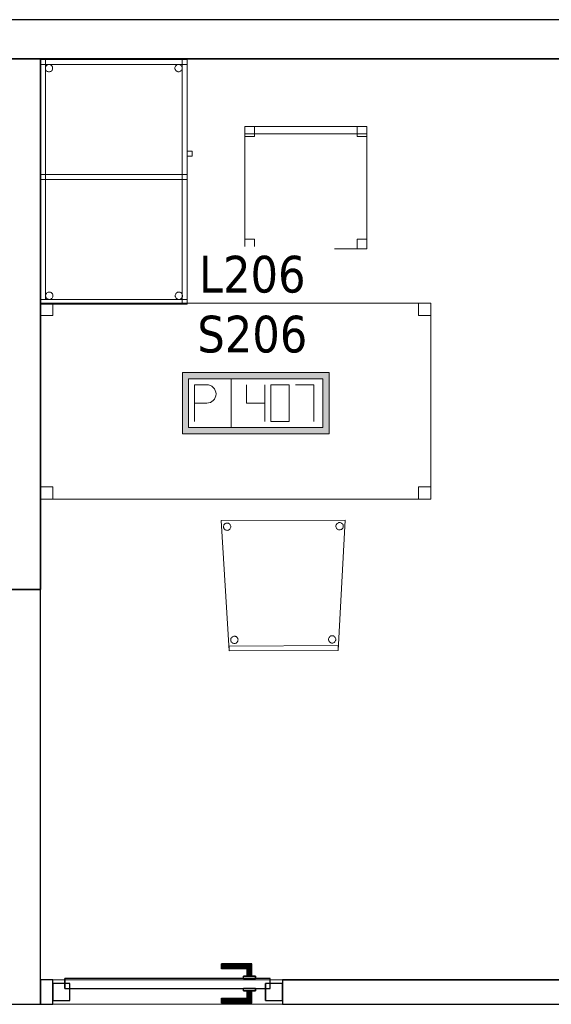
# Model space of a CAD drawing. Header units: metres. Extents: x 397.7 to 427.5, y 12.7 to 28.4.
# Tile 126 of 130: x 421.4 to 423.6, y 24.2 to 28.2. Entities that reach past the tile are written whole.
import ezdxf

# ---------------------------------------------------------------- set-up
doc = ezdxf.new("R2010")
doc.units = ezdxf.units.M
doc.layers.add('01_CARPINTERIA', color=5, linetype='Continuous', lineweight=25, true_color=0x0000ff)
doc.layers.add('01_SUELOS', color=7, linetype='Continuous', lineweight=25, true_color=0x007f00)
for name, color, linetype, lineweight in [('02_MOBILIARIO', 7, 'Continuous', 18), ('A-DETL-____-MBND', 7, 'Continuous', 18), ('A-GENM-____-OTLN', 7, 'Continuous', 18), ('A-WALL-____-MCUT', 7, 'Continuous', 25), ('A-WALL-____-OTLN', 7, 'Continuous', 25), ('E-ELEC-FIXT-IDEN', 7, 'Continuous', 30)]:
    doc.layers.add(name, color=color, linetype=linetype, lineweight=lineweight)
doc.styles.add('Tahoma_3', font='tahoma.ttf', dxfattribs={"height": 0.15})

# ---------------------------------------------------------------- blocks, each defined once
blk = doc.blocks.new('Family - LONDR55-XX_ZZ-ARQ-CAA-M3D-Londres55-152793-05_ELEC_P2')
at = {"layer": '01_SUELOS', "color": 9, "true_color": 0xaad4aa}
for p, q in [((23.2098, 14.9476), (23.2098, 12.7788)), ((23.2098, 12.7788), (23.2098, 14.9476)), ((28.5137, 14.9476), (23.2098, 14.9476)), ((23.2098, 14.9476), (28.5137, 14.9476)), ((23.2098, 12.7788), (18.6298, 12.7788)), ((18.6298, 12.7788), (23.2098, 12.7788))]:
    blk.add_line(p, q, dxfattribs=at)
blk = doc.blocks.new('Family - Mampara P2-152826-05_ELEC_P2')
at = {"layer": 'A-WALL-____-MCUT', "color": 253, "true_color": 0xaaaaaa}
for p, q in [((0.0207, 0.1), (0, 0)), ((3.5363, 0.1), (0.0207, 0.1)), ((3.5363, 0), (3.5363, 0.1)), ((4.4763, 0.1), (4.4763, 0)), ((4.5263, 0.1), (4.4763, 0.1)), ((4.5263, 0), (4.5263, 0.1)), ((0, 0), (3.5363, 0)), ((4.4763, 0), (4.5263, 0))]:
    blk.add_line(p, q, dxfattribs=at)
at = {"layer": 'A-WALL-____-OTLN', "color": 253, "true_color": 0xaaaaaa}
for p, q in [((0, 0), (0.0207, 0.1)), ((3.5363, 0.1), (0.0207, 0.1)), ((3.5363, 0), (3.5363, 0.1)), ((4.5263, 0.1), (4.4763, 0.1)), ((4.4763, 0.1), (4.4763, 0)), ((4.5263, 0), (4.5263, 0.1)), ((3.5363, 0), (0, 0)), ((4.4763, 0), (4.5263, 0))]:
    blk.add_line(p, q, dxfattribs=at)
at = {"layer": 'A-WALL-____-OTLN', "color": 253, "lineweight": 18, "true_color": 0xaaaaaa}
blk.add_line((0, 0), (4.5263, 0), dxfattribs=at)
blk = doc.blocks.new('Family - Vano puerta-152828-05_ELEC_P2')
at = {"layer": 'A-GENM-____-OTLN', "color": 253, "true_color": 0xaaaaaa}
for p, q in [((422.497, 24.3048), (421.557, 24.3048)), ((421.557, 24.3048), (421.557, 24.2048)), ((421.557, 24.3048), (422.497, 24.3048)), ((421.557, 24.2048), (421.557, 24.3048)), ((422.497, 24.2048), (422.497, 24.3048)), ((422.497, 24.2048), (422.497, 24.3048)), ((421.557, 24.2048), (422.497, 24.2048)), ((422.497, 24.2048), (421.557, 24.2048))]:
    blk.add_line(p, q, dxfattribs=at)
blk = doc.blocks.new('Family - Cadira confident_P2-152872-05_ELEC_P2')
at = {"layer": 'A-DETL-____-MBND', "color": 253, "true_color": 0xaaaaaa}
for p, q in [((0, 0.5325), (0.5065, 0.5347)), ((0.5065, 0.5347), (0, 0.5325)), ((0.0323, 0), (0, 0.5325)), ((0, 0.5325), (0.0323, 0)), ((0.4768, 0.5224), (0.4792, 0.5235)), ((0.4792, 0.5235), (0.4768, 0.5224)), ((0.5065, 0.5347), (0.4788, 0.0019)), ((0.4788, 0.0019), (0.5065, 0.5347)), ((0.4792, 0.5235), (0.4817, 0.5242)), ((0.4817, 0.5242), (0.4792, 0.5235)), ((0.4817, 0.5242), (0.4843, 0.5244)), ((0.4843, 0.5244), (0.4817, 0.5242)), ((0.4843, 0.5244), (0.4869, 0.5242)), ((0.4869, 0.5242), (0.4843, 0.5244)), ((0.4869, 0.5242), (0.4894, 0.5235)), ((0.4894, 0.5235), (0.4869, 0.5242)), ((0.4894, 0.5235), (0.4917, 0.5224)), ((0.4917, 0.5224), (0.4894, 0.5235)), ((0.0094, 0.5074), (0.0096, 0.51)), ((0.0096, 0.51), (0.0094, 0.5074)), ((0.0096, 0.5048), (0.0094, 0.5074)), ((0.0094, 0.5074), (0.0096, 0.5048)), ((0.0096, 0.51), (0.0103, 0.5125)), ((0.0103, 0.5125), (0.0096, 0.51)), ((0.0103, 0.5023), (0.0096, 0.5048)), ((0.0096, 0.5048), (0.0103, 0.5023)), ((0.0103, 0.5125), (0.0114, 0.5149)), ((0.0114, 0.5149), (0.0103, 0.5125)), ((0.0114, 0.5), (0.0103, 0.5023)), ((0.0103, 0.5023), (0.0114, 0.5)), ((0.0114, 0.5149), (0.0128, 0.517)), ((0.0128, 0.517), (0.0114, 0.5149)), ((0.0129, 0.4978), (0.0114, 0.5)), ((0.0114, 0.5), (0.0129, 0.4978)), ((0.0128, 0.517), (0.0147, 0.5189)), ((0.0147, 0.5189), (0.0128, 0.517)), ((0.0148, 0.496), (0.0129, 0.4978)), ((0.0129, 0.4978), (0.0148, 0.496)), ((0.0147, 0.5189), (0.0168, 0.5204)), ((0.0168, 0.5204), (0.0147, 0.5189)), ((0.0169, 0.4945), (0.0148, 0.496)), ((0.0148, 0.496), (0.0169, 0.4945)), ((0.0168, 0.5204), (0.0192, 0.5215)), ((0.0192, 0.5215), (0.0168, 0.5204)), ((0.0193, 0.4934), (0.0169, 0.4945)), ((0.0169, 0.4945), (0.0193, 0.4934)), ((0.0192, 0.5215), (0.0217, 0.5222)), ((0.0217, 0.5222), (0.0192, 0.5215)), ((0.0218, 0.4928), (0.0193, 0.4934)), ((0.0193, 0.4934), (0.0218, 0.4928)), ((0.0217, 0.5222), (0.0243, 0.5224)), ((0.0243, 0.5224), (0.0217, 0.5222)), ((0.0244, 0.4925), (0.0218, 0.4928)), ((0.0218, 0.4928), (0.0244, 0.4925)), ((0.0243, 0.5224), (0.0269, 0.5222)), ((0.0269, 0.5222), (0.0243, 0.5224)), ((0.027, 0.4928), (0.0244, 0.4925)), ((0.0244, 0.4925), (0.027, 0.4928)), ((0.0269, 0.5222), (0.0294, 0.5215)), ((0.0294, 0.5215), (0.0269, 0.5222)), ((0.0295, 0.4935), (0.027, 0.4928)), ((0.027, 0.4928), (0.0295, 0.4935)), ((0.0294, 0.5215), (0.0317, 0.5204)), ((0.0317, 0.5204), (0.0294, 0.5215)), ((0.0319, 0.4946), (0.0295, 0.4935)), ((0.0295, 0.4935), (0.0319, 0.4946)), ((0.0317, 0.5204), (0.0339, 0.519)), ((0.0339, 0.519), (0.0317, 0.5204)), ((0.034, 0.4961), (0.0319, 0.4946)), ((0.0319, 0.4946), (0.034, 0.4961)), ((0.0339, 0.519), (0.0357, 0.5171)), ((0.0357, 0.5171), (0.0339, 0.519)), ((0.0358, 0.4979), (0.034, 0.4961)), ((0.034, 0.4961), (0.0358, 0.4979)), ((0.0357, 0.5171), (0.0372, 0.515)), ((0.0372, 0.515), (0.0357, 0.5171)), ((0.0373, 0.5001), (0.0358, 0.4979)), ((0.0358, 0.4979), (0.0373, 0.5001)), ((0.0372, 0.515), (0.0383, 0.5127)), ((0.0383, 0.5127), (0.0372, 0.515)), ((0.0384, 0.5024), (0.0373, 0.5001)), ((0.0373, 0.5001), (0.0384, 0.5024)), ((0.0383, 0.5127), (0.039, 0.5101)), ((0.039, 0.5101), (0.0383, 0.5127)), ((0.0391, 0.505), (0.0384, 0.5024)), ((0.0384, 0.5024), (0.0391, 0.505)), ((0.039, 0.5101), (0.0393, 0.5075)), ((0.0393, 0.5075), (0.039, 0.5101)), ((0.0393, 0.5075), (0.0391, 0.505)), ((0.0391, 0.505), (0.0393, 0.5075)), ((0.4694, 0.5094), (0.4696, 0.512)), ((0.4696, 0.512), (0.4694, 0.5094)), ((0.4696, 0.5068), (0.4694, 0.5094)), ((0.4694, 0.5094), (0.4696, 0.5068)), ((0.4696, 0.512), (0.4703, 0.5145)), ((0.4703, 0.5145), (0.4696, 0.512)), ((0.4703, 0.5043), (0.4696, 0.5068)), ((0.4696, 0.5068), (0.4703, 0.5043)), ((0.4703, 0.5145), (0.4714, 0.5169)), ((0.4714, 0.5169), (0.4703, 0.5145)), ((0.4714, 0.502), (0.4703, 0.5043)), ((0.4703, 0.5043), (0.4714, 0.502)), ((0.4714, 0.5169), (0.4728, 0.519)), ((0.4728, 0.519), (0.4714, 0.5169)), ((0.4729, 0.4998), (0.4714, 0.502)), ((0.4714, 0.502), (0.4729, 0.4998)), ((0.4728, 0.519), (0.4747, 0.5209)), ((0.4747, 0.5209), (0.4728, 0.519)), ((0.4748, 0.498), (0.4729, 0.4998)), ((0.4729, 0.4998), (0.4748, 0.498)), ((0.4747, 0.5209), (0.4768, 0.5224)), ((0.4768, 0.5224), (0.4747, 0.5209)), ((0.4769, 0.4965), (0.4748, 0.498)), ((0.4748, 0.498), (0.4769, 0.4965)), ((0.4793, 0.4954), (0.4769, 0.4965)), ((0.4769, 0.4965), (0.4793, 0.4954)), ((0.4818, 0.4948), (0.4793, 0.4954)), ((0.4793, 0.4954), (0.4818, 0.4948)), ((0.4844, 0.4945), (0.4818, 0.4948)), ((0.4818, 0.4948), (0.4844, 0.4945)), ((0.487, 0.4948), (0.4844, 0.4945)), ((0.4844, 0.4945), (0.487, 0.4948)), ((0.4895, 0.4955), (0.487, 0.4948)), ((0.487, 0.4948), (0.4895, 0.4955)), ((0.4919, 0.4966), (0.4895, 0.4955)), ((0.4895, 0.4955), (0.4919, 0.4966)), ((0.4917, 0.5224), (0.4939, 0.521)), ((0.4939, 0.521), (0.4917, 0.5224)), ((0.494, 0.4981), (0.4919, 0.4966)), ((0.4919, 0.4966), (0.494, 0.4981)), ((0.4939, 0.521), (0.4957, 0.5191)), ((0.4957, 0.5191), (0.4939, 0.521)), ((0.4958, 0.4999), (0.494, 0.4981)), ((0.494, 0.4981), (0.4958, 0.4999)), ((0.4957, 0.5191), (0.4972, 0.517)), ((0.4972, 0.517), (0.4957, 0.5191)), ((0.4973, 0.5021), (0.4958, 0.4999)), ((0.4958, 0.4999), (0.4973, 0.5021)), ((0.4972, 0.517), (0.4983, 0.5146)), ((0.4983, 0.5146), (0.4972, 0.517)), ((0.4984, 0.5044), (0.4973, 0.5021)), ((0.4973, 0.5021), (0.4984, 0.5044)), ((0.4983, 0.5146), (0.499, 0.5121)), ((0.499, 0.5121), (0.4983, 0.5146)), ((0.4991, 0.5069), (0.4984, 0.5044)), ((0.4984, 0.5044), (0.4991, 0.5069)), ((0.499, 0.5121), (0.4993, 0.5095)), ((0.4993, 0.5095), (0.499, 0.5121)), ((0.4993, 0.5095), (0.4991, 0.5069)), ((0.4991, 0.5069), (0.4993, 0.5095)), ((0.039, 0.0451), (0.0393, 0.0477)), ((0.0393, 0.0477), (0.039, 0.0451)), ((0.0393, 0.0425), (0.039, 0.0451)), ((0.039, 0.0451), (0.0393, 0.0425)), ((0.0393, 0.0477), (0.0399, 0.0502)), ((0.0399, 0.0502), (0.0393, 0.0477)), ((0.04, 0.04), (0.0393, 0.0425)), ((0.0393, 0.0425), (0.04, 0.04)), ((0.0399, 0.0502), (0.041, 0.0526)), ((0.041, 0.0526), (0.0399, 0.0502)), ((0.041, 0.0526), (0.0425, 0.0548)), ((0.0425, 0.0548), (0.041, 0.0526)), ((0.0425, 0.0548), (0.0443, 0.0566)), ((0.0443, 0.0566), (0.0425, 0.0548)), ((0.0443, 0.0566), (0.0465, 0.0581)), ((0.0465, 0.0581), (0.0443, 0.0566)), ((0.0465, 0.0581), (0.0488, 0.0592)), ((0.0488, 0.0592), (0.0465, 0.0581)), ((0.0488, 0.0592), (0.0513, 0.0599)), ((0.0513, 0.0599), (0.0488, 0.0592)), ((0.0513, 0.0599), (0.0539, 0.0601)), ((0.0539, 0.0601), (0.0513, 0.0599)), ((0.0539, 0.0601), (0.0565, 0.0599)), ((0.0565, 0.0599), (0.0539, 0.0601)), ((0.0565, 0.0599), (0.059, 0.0593)), ((0.059, 0.0593), (0.0565, 0.0599)), ((0.059, 0.0593), (0.0614, 0.0582)), ((0.0614, 0.0582), (0.059, 0.0593)), ((0.0614, 0.0582), (0.0635, 0.0567)), ((0.0635, 0.0567), (0.0614, 0.0582)), ((0.0635, 0.0567), (0.0654, 0.0548)), ((0.0654, 0.0548), (0.0635, 0.0567)), ((0.0654, 0.0548), (0.0669, 0.0527)), ((0.0669, 0.0527), (0.0654, 0.0548)), ((0.0669, 0.0527), (0.068, 0.0504)), ((0.068, 0.0504), (0.0669, 0.0527)), ((0.068, 0.0504), (0.0687, 0.0479)), ((0.0687, 0.0479), (0.068, 0.0504)), ((0.0687, 0.0427), (0.068, 0.0401)), ((0.068, 0.0401), (0.0687, 0.0427)), ((0.0687, 0.0479), (0.0689, 0.0453)), ((0.0689, 0.0453), (0.0687, 0.0479)), ((0.0689, 0.0453), (0.0687, 0.0427)), ((0.0687, 0.0427), (0.0689, 0.0453)), ((0.439, 0.0469), (0.4393, 0.0495)), ((0.4393, 0.0495), (0.439, 0.0469)), ((0.4393, 0.0443), (0.439, 0.0469)), ((0.439, 0.0469), (0.4393, 0.0443)), ((0.4393, 0.0495), (0.4399, 0.052)), ((0.4399, 0.052), (0.4393, 0.0495)), ((0.44, 0.0418), (0.4393, 0.0443)), ((0.4393, 0.0443), (0.44, 0.0418)), ((0.4399, 0.052), (0.441, 0.0543)), ((0.441, 0.0543), (0.4399, 0.052)), ((0.4411, 0.0394), (0.44, 0.0418)), ((0.44, 0.0418), (0.4411, 0.0394)), ((0.441, 0.0543), (0.4425, 0.0565)), ((0.4425, 0.0565), (0.441, 0.0543)), ((0.4425, 0.0565), (0.4443, 0.0583)), ((0.4443, 0.0583), (0.4425, 0.0565)), ((0.4443, 0.0583), (0.4465, 0.0598)), ((0.4465, 0.0598), (0.4443, 0.0583)), ((0.4465, 0.0598), (0.4488, 0.061)), ((0.4488, 0.061), (0.4465, 0.0598)), ((0.4488, 0.061), (0.4513, 0.0616)), ((0.4513, 0.0616), (0.4488, 0.061)), ((0.4513, 0.0616), (0.4539, 0.0619)), ((0.4539, 0.0619), (0.4513, 0.0616)), ((0.4539, 0.0619), (0.4565, 0.0617)), ((0.4565, 0.0617), (0.4539, 0.0619)), ((0.4565, 0.0617), (0.459, 0.061)), ((0.459, 0.061), (0.4565, 0.0617)), ((0.459, 0.061), (0.4614, 0.0599)), ((0.4614, 0.0599), (0.459, 0.061)), ((0.4614, 0.0599), (0.4635, 0.0584)), ((0.4635, 0.0584), (0.4614, 0.0599)), ((0.4635, 0.0584), (0.4654, 0.0566)), ((0.4654, 0.0566), (0.4635, 0.0584)), ((0.4654, 0.0566), (0.4669, 0.0545)), ((0.4669, 0.0545), (0.4654, 0.0566)), ((0.4669, 0.0545), (0.468, 0.0521)), ((0.468, 0.0521), (0.4669, 0.0545)), ((0.468, 0.0419), (0.4669, 0.0395)), ((0.4669, 0.0395), (0.468, 0.0419)), ((0.468, 0.0521), (0.4687, 0.0496)), ((0.4687, 0.0496), (0.468, 0.0521)), ((0.4687, 0.0444), (0.468, 0.0419)), ((0.468, 0.0419), (0.4687, 0.0444)), ((0.4687, 0.0496), (0.4689, 0.047)), ((0.4689, 0.047), (0.4687, 0.0496)), ((0.4689, 0.047), (0.4687, 0.0444)), ((0.4687, 0.0444), (0.4689, 0.047)), ((0.0322, 0.02), (0.4787, 0.0219)), ((0.4787, 0.0219), (0.0322, 0.02)), ((0.0323, 0), (0.0322, 0.02)), ((0.0322, 0.02), (0.0323, 0)), ((0.4788, 0.0019), (0.0323, 0)), ((0.0323, 0), (0.4788, 0.0019)), ((0.4788, 0.0019), (0.0323, 0)), ((0.0323, 0), (0.4788, 0.0019)), ((0.0411, 0.0377), (0.04, 0.04)), ((0.04, 0.04), (0.0411, 0.0377)), ((0.0426, 0.0355), (0.0411, 0.0377)), ((0.0411, 0.0377), (0.0426, 0.0355)), ((0.0444, 0.0337), (0.0426, 0.0355)), ((0.0426, 0.0355), (0.0444, 0.0337)), ((0.0466, 0.0322), (0.0444, 0.0337)), ((0.0444, 0.0337), (0.0466, 0.0322)), ((0.0489, 0.0311), (0.0466, 0.0322)), ((0.0466, 0.0322), (0.0489, 0.0311)), ((0.0515, 0.0305), (0.0489, 0.0311)), ((0.0489, 0.0311), (0.0515, 0.0305)), ((0.054, 0.0303), (0.0515, 0.0305)), ((0.0515, 0.0305), (0.054, 0.0303)), ((0.0566, 0.0305), (0.054, 0.0303)), ((0.054, 0.0303), (0.0566, 0.0305)), ((0.0592, 0.0312), (0.0566, 0.0305)), ((0.0566, 0.0305), (0.0592, 0.0312)), ((0.0615, 0.0323), (0.0592, 0.0312)), ((0.0592, 0.0312), (0.0615, 0.0323)), ((0.0636, 0.0338), (0.0615, 0.0323)), ((0.0615, 0.0323), (0.0636, 0.0338)), ((0.0655, 0.0356), (0.0636, 0.0338)), ((0.0636, 0.0338), (0.0655, 0.0356)), ((0.067, 0.0378), (0.0655, 0.0356)), ((0.0655, 0.0356), (0.067, 0.0378)), ((0.068, 0.0401), (0.067, 0.0378)), ((0.067, 0.0378), (0.068, 0.0401)), ((0.4426, 0.0373), (0.4411, 0.0394)), ((0.4411, 0.0394), (0.4426, 0.0373)), ((0.4444, 0.0355), (0.4426, 0.0373)), ((0.4426, 0.0373), (0.4444, 0.0355)), ((0.4466, 0.034), (0.4444, 0.0355)), ((0.4444, 0.0355), (0.4466, 0.034)), ((0.4489, 0.0329), (0.4466, 0.034)), ((0.4466, 0.034), (0.4489, 0.0329)), ((0.4514, 0.0322), (0.4489, 0.0329)), ((0.4489, 0.0329), (0.4514, 0.0322)), ((0.454, 0.032), (0.4514, 0.0322)), ((0.4514, 0.0322), (0.454, 0.032)), ((0.4566, 0.0322), (0.454, 0.032)), ((0.454, 0.032), (0.4566, 0.0322)), ((0.4591, 0.0329), (0.4566, 0.0322)), ((0.4566, 0.0322), (0.4591, 0.0329)), ((0.4615, 0.034), (0.4591, 0.0329)), ((0.4591, 0.0329), (0.4615, 0.034)), ((0.4636, 0.0355), (0.4615, 0.034)), ((0.4615, 0.034), (0.4636, 0.0355)), ((0.4655, 0.0374), (0.4636, 0.0355)), ((0.4636, 0.0355), (0.4655, 0.0374)), ((0.4669, 0.0395), (0.4655, 0.0374)), ((0.4655, 0.0374), (0.4669, 0.0395)), ((0.4787, 0.0219), (0.4788, 0.0019)), ((0.4788, 0.0019), (0.4787, 0.0219))]:
    blk.add_line(p, q, dxfattribs=at)
blk = doc.blocks.new('Family - Taula 100X60_P2-152937-05_ELEC_P2')
at = {"layer": 'A-DETL-____-MBND', "color": 253, "true_color": 0xaaaaaa}
for p, q in [((0, 0), (0, 1)), ((0, 1), (0.58, 1)), ((0, 1), (0, 0)), ((0.58, 1), (0, 1)), ((0, 0.02), (0, 1)), ((0, 1), (0.02, 1)), ((0, 1), (0.02, 1)), ((0, 1), (0, 0.02)), ((0, 0.98), (0, 1)), ((0, 1), (0, 0.98)), ((0, 1), (0.6, 1)), ((0.6, 1), (0, 1)), ((0.6, 1), (0, 1)), ((0, 1), (0.6, 1)), ((0, 1), (0, 0)), ((0, 0), (0, 1)), ((0.6, 1), (0, 1)), ((0, 1), (0.6, 1)), ((0, 1), (0, 0)), ((0, 0), (0, 1)), ((0.6, 0.98), (0, 0.98)), ((0, 0.98), (0.6, 0.98)), ((0.02, 1), (0.02, 0.02)), ((0.02, 0.02), (0.02, 1)), ((0.02, 0.9647), (0.0203, 0.9673)), ((0.0203, 0.9673), (0.02, 0.9647)), ((0.0203, 0.9673), (0.0209, 0.9698)), ((0.0209, 0.9698), (0.0203, 0.9673)), ((0.0209, 0.9698), (0.022, 0.9722)), ((0.022, 0.9722), (0.0209, 0.9698)), ((0.022, 0.9722), (0.0235, 0.9743)), ((0.0235, 0.9743), (0.022, 0.9722)), ((0.0235, 0.9743), (0.0254, 0.9762)), ((0.0254, 0.9762), (0.0235, 0.9743)), ((0.0254, 0.9762), (0.0275, 0.9776)), ((0.0275, 0.9776), (0.0254, 0.9762)), ((0.0275, 0.9776), (0.0299, 0.9787)), ((0.0299, 0.9787), (0.0275, 0.9776)), ((0.0299, 0.9787), (0.0324, 0.9794)), ((0.0324, 0.9794), (0.0299, 0.9787)), ((0.0324, 0.9794), (0.035, 0.9796)), ((0.035, 0.9796), (0.0324, 0.9794)), ((0.035, 0.9796), (0.0376, 0.9794)), ((0.0376, 0.9794), (0.035, 0.9796)), ((0.0376, 0.9794), (0.0401, 0.9787)), ((0.0401, 0.9787), (0.0376, 0.9794)), ((0.0401, 0.9787), (0.0424, 0.9776)), ((0.0424, 0.9776), (0.0401, 0.9787)), ((0.0424, 0.9776), (0.0446, 0.9762)), ((0.0446, 0.9762), (0.0424, 0.9776)), ((0.0446, 0.9762), (0.0464, 0.9743)), ((0.0464, 0.9743), (0.0446, 0.9762)), ((0.0464, 0.9743), (0.0479, 0.9722)), ((0.0479, 0.9722), (0.0464, 0.9743)), ((0.0479, 0.9722), (0.049, 0.9698)), ((0.049, 0.9698), (0.0479, 0.9722)), ((0.049, 0.9698), (0.0497, 0.9673)), ((0.0497, 0.9673), (0.049, 0.9698)), ((0.0497, 0.9673), (0.0499, 0.9647)), ((0.0499, 0.9647), (0.0497, 0.9673)), ((0.5501, 0.965), (0.5503, 0.9676)), ((0.5503, 0.9676), (0.5501, 0.965)), ((0.5503, 0.9676), (0.551, 0.9702)), ((0.551, 0.9702), (0.5503, 0.9676)), ((0.551, 0.9702), (0.5521, 0.9725)), ((0.5521, 0.9725), (0.551, 0.9702)), ((0.5521, 0.9725), (0.5536, 0.9746)), ((0.5536, 0.9746), (0.5521, 0.9725)), ((0.5536, 0.9746), (0.5554, 0.9765)), ((0.5554, 0.9765), (0.5536, 0.9746)), ((0.5554, 0.9765), (0.5575, 0.978)), ((0.5575, 0.978), (0.5554, 0.9765)), ((0.5575, 0.978), (0.5599, 0.9791)), ((0.5599, 0.9791), (0.5575, 0.978)), ((0.5599, 0.9791), (0.5624, 0.9798)), ((0.5624, 0.9798), (0.5599, 0.9791)), ((0.5624, 0.9798), (0.565, 0.98)), ((0.565, 0.98), (0.5624, 0.9798)), ((0.565, 0.98), (0.5676, 0.9798)), ((0.5676, 0.9798), (0.565, 0.98)), ((0.5676, 0.9798), (0.5701, 0.9791)), ((0.5701, 0.9791), (0.5676, 0.9798)), ((0.5701, 0.9791), (0.5725, 0.978)), ((0.5725, 0.978), (0.5701, 0.9791)), ((0.5725, 0.978), (0.5746, 0.9765)), ((0.5746, 0.9765), (0.5725, 0.978)), ((0.5746, 0.9765), (0.5764, 0.9746)), ((0.5764, 0.9746), (0.5746, 0.9765)), ((0.5764, 0.9746), (0.5779, 0.9725)), ((0.5779, 0.9725), (0.5764, 0.9746)), ((0.5779, 0.9725), (0.579, 0.9702)), ((0.579, 0.9702), (0.5779, 0.9725)), ((0.579, 0.9702), (0.5797, 0.9676)), ((0.5797, 0.9676), (0.579, 0.9702)), ((0.5797, 0.9676), (0.5799, 0.965)), ((0.5799, 0.965), (0.5797, 0.9676)), ((0.58, 0.51), (0.58, 1)), ((0.58, 1), (0.6, 1)), ((0.58, 1), (0.6, 1)), ((0.58, 1), (0.58, 0.51)), ((0.58, 1), (0.58, 0)), ((0.58, 0), (0.58, 1)), ((0.6, 1), (0.6, 0.51)), ((0.6, 0.51), (0.6, 1)), ((0.6, 1), (0.6, 0.98)), ((0.6, 1), (0.6, 0.98)), ((0.6, 0), (0.6, 1)), ((0.6, 1), (0.6, 0)), ((0.6, 0), (0.6, 1)), ((0.6, 1), (0.6, 0)), ((0.0203, 0.9621), (0.02, 0.9647)), ((0.02, 0.9647), (0.0203, 0.9621)), ((0.0209, 0.9596), (0.0203, 0.9621)), ((0.0203, 0.9621), (0.0209, 0.9596)), ((0.022, 0.9572), (0.0209, 0.9596)), ((0.0209, 0.9596), (0.022, 0.9572)), ((0.0235, 0.9551), (0.022, 0.9572)), ((0.022, 0.9572), (0.0235, 0.9551)), ((0.0254, 0.9533), (0.0235, 0.9551)), ((0.0235, 0.9551), (0.0254, 0.9533)), ((0.0275, 0.9518), (0.0254, 0.9533)), ((0.0254, 0.9533), (0.0275, 0.9518)), ((0.0299, 0.9507), (0.0275, 0.9518)), ((0.0275, 0.9518), (0.0299, 0.9507)), ((0.0324, 0.95), (0.0299, 0.9507)), ((0.0299, 0.9507), (0.0324, 0.95)), ((0.035, 0.9498), (0.0324, 0.95)), ((0.0324, 0.95), (0.035, 0.9498)), ((0.0376, 0.95), (0.035, 0.9498)), ((0.035, 0.9498), (0.0376, 0.95)), ((0.0401, 0.9507), (0.0376, 0.95)), ((0.0376, 0.95), (0.0401, 0.9507)), ((0.0424, 0.9518), (0.0401, 0.9507)), ((0.0401, 0.9507), (0.0424, 0.9518)), ((0.0446, 0.9533), (0.0424, 0.9518)), ((0.0424, 0.9518), (0.0446, 0.9533)), ((0.0464, 0.9551), (0.0446, 0.9533)), ((0.0446, 0.9533), (0.0464, 0.9551)), ((0.0479, 0.9572), (0.0464, 0.9551)), ((0.0464, 0.9551), (0.0479, 0.9572)), ((0.049, 0.9596), (0.0479, 0.9572)), ((0.0479, 0.9572), (0.049, 0.9596)), ((0.0497, 0.9621), (0.049, 0.9596)), ((0.049, 0.9596), (0.0497, 0.9621)), ((0.0499, 0.9647), (0.0497, 0.9621)), ((0.0497, 0.9621), (0.0499, 0.9647)), ((0.5503, 0.9625), (0.5501, 0.965)), ((0.5501, 0.965), (0.5503, 0.9625)), ((0.551, 0.9599), (0.5503, 0.9625)), ((0.5503, 0.9625), (0.551, 0.9599)), ((0.5521, 0.9576), (0.551, 0.9599)), ((0.551, 0.9599), (0.5521, 0.9576)), ((0.5536, 0.9554), (0.5521, 0.9576)), ((0.5521, 0.9576), (0.5536, 0.9554)), ((0.5554, 0.9536), (0.5536, 0.9554)), ((0.5536, 0.9554), (0.5554, 0.9536)), ((0.5575, 0.9521), (0.5554, 0.9536)), ((0.5554, 0.9536), (0.5575, 0.9521)), ((0.5599, 0.951), (0.5575, 0.9521)), ((0.5575, 0.9521), (0.5599, 0.951)), ((0.5624, 0.9503), (0.5599, 0.951)), ((0.5599, 0.951), (0.5624, 0.9503)), ((0.565, 0.9501), (0.5624, 0.9503)), ((0.5624, 0.9503), (0.565, 0.9501)), ((0.5676, 0.9503), (0.565, 0.9501)), ((0.565, 0.9501), (0.5676, 0.9503)), ((0.5701, 0.951), (0.5676, 0.9503)), ((0.5676, 0.9503), (0.5701, 0.951)), ((0.5725, 0.9521), (0.5701, 0.951)), ((0.5701, 0.951), (0.5725, 0.9521)), ((0.5746, 0.9536), (0.5725, 0.9521)), ((0.5725, 0.9521), (0.5746, 0.9536)), ((0.5764, 0.9554), (0.5746, 0.9536)), ((0.5746, 0.9536), (0.5764, 0.9554)), ((0.5779, 0.9576), (0.5764, 0.9554)), ((0.5764, 0.9554), (0.5779, 0.9576)), ((0.579, 0.9599), (0.5779, 0.9576)), ((0.5779, 0.9576), (0.579, 0.9599)), ((0.5797, 0.9625), (0.579, 0.9599)), ((0.579, 0.9599), (0.5797, 0.9625)), ((0.5799, 0.965), (0.5797, 0.9625)), ((0.5797, 0.9625), (0.5799, 0.965)), ((0.6, 0.6056), (0.6, 0.6256)), ((0.6, 0.6256), (0.62, 0.6256)), ((0.6, 0.6256), (0.6, 0.6056)), ((0.62, 0.6256), (0.6, 0.6256)), ((0.62, 0.6056), (0.6, 0.6056)), ((0.6, 0.6056), (0.62, 0.6056)), ((0.62, 0.6256), (0.62, 0.6056)), ((0.62, 0.6056), (0.62, 0.6256)), ((0, 0.51), (0, 0.53)), ((0, 0.53), (0, 0.51)), ((0, 0.53), (0.6, 0.53)), ((0.6, 0.53), (0, 0.53)), ((0, 0.51), (0, 0.53)), ((0, 0.53), (0, 0.51)), ((0, 0.53), (0.58, 0.53)), ((0.58, 0.53), (0, 0.53)), ((0.58, 0.53), (0.58, 0.51)), ((0.58, 0.53), (0.58, 0.51)), ((0.6, 0.53), (0.6, 0.51)), ((0.6, 0.53), (0.6, 0.51)), ((0.6, 0.51), (0, 0.51)), ((0, 0.51), (0.6, 0.51)), ((0.58, 0.51), (0, 0.51)), ((0, 0.51), (0.58, 0.51)), ((0.6, 0.51), (0.58, 0.51)), ((0.58, 0.51), (0.6, 0.51)), ((0.0221, 0.0401), (0.0232, 0.0425)), ((0.0232, 0.0425), (0.0221, 0.0401)), ((0.0232, 0.0425), (0.0247, 0.0446)), ((0.0247, 0.0446), (0.0232, 0.0425)), ((0.0247, 0.0446), (0.0266, 0.0464)), ((0.0266, 0.0464), (0.0247, 0.0446)), ((0.0266, 0.0464), (0.0287, 0.0479)), ((0.0287, 0.0479), (0.0266, 0.0464)), ((0.0287, 0.0479), (0.0311, 0.049)), ((0.0311, 0.049), (0.0287, 0.0479)), ((0.0311, 0.049), (0.0336, 0.0497)), ((0.0336, 0.0497), (0.0311, 0.049)), ((0.0336, 0.0497), (0.0362, 0.0499)), ((0.0362, 0.0499), (0.0336, 0.0497)), ((0.0362, 0.0499), (0.0388, 0.0497)), ((0.0388, 0.0497), (0.0362, 0.0499)), ((0.0388, 0.0497), (0.0413, 0.049)), ((0.0413, 0.049), (0.0388, 0.0497)), ((0.0413, 0.049), (0.0436, 0.0479)), ((0.0436, 0.0479), (0.0413, 0.049)), ((0.0436, 0.0479), (0.0458, 0.0464)), ((0.0458, 0.0464), (0.0436, 0.0479)), ((0.0458, 0.0464), (0.0476, 0.0446)), ((0.0476, 0.0446), (0.0458, 0.0464)), ((0.0476, 0.0446), (0.0491, 0.0425)), ((0.0491, 0.0425), (0.0476, 0.0446)), ((0.0491, 0.0425), (0.0502, 0.0401)), ((0.0502, 0.0401), (0.0491, 0.0425)), ((0.5521, 0.0401), (0.5532, 0.0425)), ((0.5532, 0.0425), (0.5521, 0.0401)), ((0.5532, 0.0425), (0.5547, 0.0446)), ((0.5547, 0.0446), (0.5532, 0.0425)), ((0.5547, 0.0446), (0.5566, 0.0464)), ((0.5566, 0.0464), (0.5547, 0.0446)), ((0.5566, 0.0464), (0.5587, 0.0479)), ((0.5587, 0.0479), (0.5566, 0.0464)), ((0.5587, 0.0479), (0.5611, 0.049)), ((0.5611, 0.049), (0.5587, 0.0479)), ((0.5611, 0.049), (0.5636, 0.0497)), ((0.5636, 0.0497), (0.5611, 0.049)), ((0.5636, 0.0497), (0.5662, 0.0499)), ((0.5662, 0.0499), (0.5636, 0.0497)), ((0.5662, 0.0499), (0.5688, 0.0497)), ((0.5688, 0.0497), (0.5662, 0.0499)), ((0.5688, 0.0497), (0.5713, 0.049)), ((0.5713, 0.049), (0.5688, 0.0497)), ((0.5713, 0.049), (0.5736, 0.0479)), ((0.5736, 0.0479), (0.5713, 0.049)), ((0.5736, 0.0479), (0.5758, 0.0464)), ((0.5758, 0.0464), (0.5736, 0.0479)), ((0.5758, 0.0464), (0.5776, 0.0446)), ((0.5776, 0.0446), (0.5758, 0.0464)), ((0.5776, 0.0446), (0.5791, 0.0425)), ((0.5791, 0.0425), (0.5776, 0.0446)), ((0.5791, 0.0425), (0.5802, 0.0401)), ((0.5802, 0.0401), (0.5791, 0.0425)), ((0.02, 0.02), (0, 0.02)), ((0, 0.02), (0.02, 0.02)), ((0, 0), (0, 0.02)), ((0, 0.02), (0, 0)), ((0, 0.02), (0.6, 0.02)), ((0.6, 0.02), (0, 0.02)), ((0.58, 0), (0, 0)), ((0, 0), (0.58, 0)), ((0, 0), (0.6, 0)), ((0, 0), (0.6, 0)), ((0.6, 0), (0, 0)), ((0, 0), (0.6, 0)), ((0.6, 0), (0, 0)), ((0.0212, 0.035), (0.0215, 0.0376)), ((0.0215, 0.0376), (0.0212, 0.035)), ((0.0215, 0.0324), (0.0212, 0.035)), ((0.0212, 0.035), (0.0215, 0.0324)), ((0.0215, 0.0376), (0.0221, 0.0401)), ((0.0221, 0.0401), (0.0215, 0.0376)), ((0.0221, 0.0299), (0.0215, 0.0324)), ((0.0215, 0.0324), (0.0221, 0.0299)), ((0.0232, 0.0275), (0.0221, 0.0299)), ((0.0221, 0.0299), (0.0232, 0.0275)), ((0.0247, 0.0254), (0.0232, 0.0275)), ((0.0232, 0.0275), (0.0247, 0.0254)), ((0.0266, 0.0236), (0.0247, 0.0254)), ((0.0247, 0.0254), (0.0266, 0.0236)), ((0.0287, 0.0221), (0.0266, 0.0236)), ((0.0266, 0.0236), (0.0287, 0.0221)), ((0.0311, 0.021), (0.0287, 0.0221)), ((0.0287, 0.0221), (0.0311, 0.021)), ((0.0336, 0.0203), (0.0311, 0.021)), ((0.0311, 0.021), (0.0336, 0.0203)), ((0.0362, 0.0201), (0.0336, 0.0203)), ((0.0336, 0.0203), (0.0362, 0.0201)), ((0.0388, 0.0203), (0.0362, 0.0201)), ((0.0362, 0.0201), (0.0388, 0.0203)), ((0.0413, 0.021), (0.0388, 0.0203)), ((0.0388, 0.0203), (0.0413, 0.021)), ((0.0436, 0.0221), (0.0413, 0.021)), ((0.0413, 0.021), (0.0436, 0.0221)), ((0.0458, 0.0236), (0.0436, 0.0221)), ((0.0436, 0.0221), (0.0458, 0.0236)), ((0.0476, 0.0254), (0.0458, 0.0236)), ((0.0458, 0.0236), (0.0476, 0.0254)), ((0.0491, 0.0275), (0.0476, 0.0254)), ((0.0476, 0.0254), (0.0491, 0.0275)), ((0.0502, 0.0299), (0.0491, 0.0275)), ((0.0491, 0.0275), (0.0502, 0.0299)), ((0.0502, 0.0401), (0.0509, 0.0376)), ((0.0509, 0.0376), (0.0502, 0.0401)), ((0.0509, 0.0324), (0.0502, 0.0299)), ((0.0502, 0.0299), (0.0509, 0.0324)), ((0.0509, 0.0376), (0.0511, 0.035)), ((0.0511, 0.035), (0.0509, 0.0376)), ((0.0511, 0.035), (0.0509, 0.0324)), ((0.0509, 0.0324), (0.0511, 0.035)), ((0.5512, 0.035), (0.5515, 0.0376)), ((0.5515, 0.0376), (0.5512, 0.035)), ((0.5515, 0.0324), (0.5512, 0.035)), ((0.5512, 0.035), (0.5515, 0.0324)), ((0.5515, 0.0376), (0.5521, 0.0401)), ((0.5521, 0.0401), (0.5515, 0.0376)), ((0.5521, 0.0299), (0.5515, 0.0324)), ((0.5515, 0.0324), (0.5521, 0.0299)), ((0.5532, 0.0275), (0.5521, 0.0299)), ((0.5521, 0.0299), (0.5532, 0.0275)), ((0.5547, 0.0254), (0.5532, 0.0275)), ((0.5532, 0.0275), (0.5547, 0.0254)), ((0.5566, 0.0236), (0.5547, 0.0254)), ((0.5547, 0.0254), (0.5566, 0.0236)), ((0.5587, 0.0221), (0.5566, 0.0236)), ((0.5566, 0.0236), (0.5587, 0.0221)), ((0.5611, 0.021), (0.5587, 0.0221)), ((0.5587, 0.0221), (0.5611, 0.021)), ((0.5636, 0.0203), (0.5611, 0.021)), ((0.5611, 0.021), (0.5636, 0.0203)), ((0.5662, 0.0201), (0.5636, 0.0203)), ((0.5636, 0.0203), (0.5662, 0.0201)), ((0.5688, 0.0203), (0.5662, 0.0201)), ((0.5662, 0.0201), (0.5688, 0.0203)), ((0.5713, 0.021), (0.5688, 0.0203)), ((0.5688, 0.0203), (0.5713, 0.021)), ((0.5736, 0.0221), (0.5713, 0.021)), ((0.5713, 0.021), (0.5736, 0.0221)), ((0.5758, 0.0236), (0.5736, 0.0221)), ((0.5736, 0.0221), (0.5758, 0.0236)), ((0.5776, 0.0254), (0.5758, 0.0236)), ((0.5758, 0.0236), (0.5776, 0.0254)), ((0.5791, 0.0275), (0.5776, 0.0254)), ((0.5776, 0.0254), (0.5791, 0.0275)), ((0.5802, 0.0299), (0.5791, 0.0275)), ((0.5791, 0.0275), (0.5802, 0.0299)), ((0.5802, 0.0401), (0.5809, 0.0376)), ((0.5809, 0.0376), (0.5802, 0.0401)), ((0.5809, 0.0324), (0.5802, 0.0299)), ((0.5802, 0.0299), (0.5809, 0.0324)), ((0.5809, 0.0376), (0.5811, 0.035)), ((0.5811, 0.035), (0.5809, 0.0376)), ((0.5811, 0.035), (0.5809, 0.0324)), ((0.5809, 0.0324), (0.5811, 0.035)), ((0.6, 0.02), (0.6, 0)), ((0.6, 0.02), (0.6, 0)), ((0.6, 0), (0, 0))]:
    blk.add_line(p, q, dxfattribs=at)
blk = doc.blocks.new('Family - Cadira d_Oficina_P2-152950-05_ELEC_P2')
at = {"layer": 'A-DETL-____-MBND', "color": 253, "true_color": 0xaaaaaa}
for p, q in [((0, 0.47), (0, 0.5)), ((0, 0.5), (0.5, 0.5)), ((0.5, 0.5), (0, 0.5)), ((0, 0.5), (0, 0.47)), ((0, 0.46), (0, 0.5)), ((0, 0.5), (0.04, 0.5)), ((0.04, 0.5), (0, 0.5)), ((0, 0.5), (0, 0.46)), ((0, 0), (0, 0.5)), ((0, 0.5), (0.5, 0.5)), ((0.5, 0.5), (0, 0.5)), ((0, 0.5), (0, 0)), ((0.04, 0.5), (0.04, 0.46)), ((0.04, 0.46), (0.04, 0.5)), ((0.46, 0.46), (0.46, 0.5)), ((0.46, 0.5), (0.5, 0.5)), ((0.5, 0.5), (0.46, 0.5)), ((0.46, 0.5), (0.46, 0.46)), ((0.5, 0.5), (0.5, 0.46)), ((0.5, 0.46), (0.5, 0.5)), ((0.5, 0.5), (0.5, 0.47)), ((0.5, 0.47), (0.5, 0.5)), ((0.5, 0.5), (0.5, 0)), ((0.5, 0), (0.5, 0.5)), ((0.5, 0.47), (0, 0.47)), ((0, 0.47), (0.5, 0.47)), ((0.04, 0.46), (0, 0.46)), ((0, 0.46), (0.04, 0.46)), ((0.5, 0.46), (0.46, 0.46)), ((0.46, 0.46), (0.5, 0.46)), ((0, 0), (0, 0.04)), ((0, 0.04), (0.04, 0.04)), ((0.04, 0.04), (0, 0.04)), ((0, 0.04), (0, 0)), ((0.04, 0), (0, 0)), ((0, 0), (0.04, 0)), ((0.5, 0), (0, 0)), ((0, 0), (0.5, 0)), ((0.04, 0.04), (0.04, 0)), ((0.04, 0), (0.04, 0.04)), ((0.46, 0), (0.46, 0.04)), ((0.46, 0.04), (0.5, 0.04)), ((0.5, 0.04), (0.46, 0.04)), ((0.46, 0.04), (0.46, 0)), ((0.5, 0), (0.46, 0)), ((0.46, 0), (0.5, 0)), ((0.5, 0.04), (0.5, 0)), ((0.5, 0), (0.5, 0.04))]:
    blk.add_line(p, q, dxfattribs=at)
blk = doc.blocks.new('Family - Evans P2-153044-05_ELEC_P2')
at = {"layer": 'A-WALL-____-MCUT', "color": 253, "true_color": 0xaaaaaa}
for p, q in [((3.8635, 0.17), (0, 0.17)), ((0, 0.17), (0, 0)), ((3.8635, 0), (3.8635, 0.17)), ((0, 0), (3.8635, 0))]:
    blk.add_line(p, q, dxfattribs=at)
at = {"layer": 'A-WALL-____-OTLN', "color": 253, "true_color": 0xaaaaaa}
for p, q in [((3.8635, 0.17), (0, 0.17)), ((0, 0.17), (0, 0)), ((3.8635, 0), (3.8635, 0.17)), ((0, 0), (3.8635, 0))]:
    blk.add_line(p, q, dxfattribs=at)
at = {"layer": 'A-WALL-____-OTLN', "color": 253, "lineweight": 18, "true_color": 0xaaaaaa}
blk.add_line((0, 0), (3.8635, 0), dxfattribs=at)
blk = doc.blocks.new('Family - Taula 160X80_P2-153046-05_ELEC_P2')
at = {"layer": 'A-DETL-____-MBND', "color": 253, "true_color": 0xaaaaaa}
for p, q in [((0, 0.7501), (0, 0.8001)), ((0, 0.8001), (0.05, 0.8001)), ((0, 0.8001), (0, 0.7501)), ((0.05, 0.8001), (0, 0.8001)), ((0, 0), (0, 0.8001)), ((0, 0.8001), (1.5969, 0.8001)), ((0, 0.8001), (0, 0)), ((1.5969, 0.8001), (0, 0.8001)), ((0.05, 0.8001), (0.05, 0.7501)), ((0.05, 0.7501), (0.05, 0.8001)), ((1.5469, 0.7501), (1.5469, 0.8001)), ((1.5469, 0.8001), (1.5969, 0.8001)), ((1.5469, 0.8001), (1.5469, 0.7501)), ((1.5969, 0.8001), (1.5469, 0.8001)), ((1.5969, 0.8001), (1.5969, 0)), ((1.5969, 0), (1.5969, 0.8001)), ((1.5969, 0.8001), (1.5969, 0.7501)), ((1.5969, 0.7501), (1.5969, 0.8001)), ((0.05, 0.7501), (0, 0.7501)), ((0, 0.7501), (0.05, 0.7501)), ((1.5969, 0.7501), (1.5469, 0.7501)), ((1.5469, 0.7501), (1.5969, 0.7501)), ((0, 0), (0, 0.05)), ((0, 0.05), (0.05, 0.05)), ((0, 0.05), (0, 0)), ((0.05, 0.05), (0, 0.05)), ((0.05, 0.05), (0.05, 0)), ((0.05, 0), (0.05, 0.05)), ((1.5469, 0), (1.5469, 0.05)), ((1.5469, 0.05), (1.5969, 0.05)), ((1.5469, 0.05), (1.5469, 0)), ((1.5969, 0.05), (1.5469, 0.05)), ((1.5969, 0.05), (1.5969, 0)), ((1.5969, 0), (1.5969, 0.05)), ((0.05, 0), (0, 0)), ((0, 0), (0.05, 0)), ((1.5969, 0), (0, 0)), ((0, 0), (1.5969, 0)), ((1.5969, 0), (1.5469, 0)), ((1.5469, 0), (1.5969, 0))]:
    blk.add_line(p, q, dxfattribs=at)
blk = doc.blocks.new('Family - LONDR55-XX_ZZ-ARQ-CAA-M3D-Londres55-153065-05_ELEC_P2')
at = {"layer": '01_CARPINTERIA', "color": 161, "true_color": 0xaaaaff}
for p, q in [((0.69, 0.1487), (0.69, 0.15)), ((0.69, 0.15), (0.69, 0.1487)), ((0.815, 0.15), (0.69, 0.15)), ((0.69, 0.145), (0.69, 0.1487)), ((0.69, 0.1487), (0.69, 0.145)), ((0.8137, 0.1487), (0.69, 0.1487)), ((0.8137, 0.1487), (0.69, 0.1487)), ((0.69, 0.14), (0.69, 0.145)), ((0.69, 0.145), (0.69, 0.14)), ((0.81, 0.145), (0.69, 0.145)), ((0.81, 0.145), (0.69, 0.145)), ((0.69, 0.135), (0.69, 0.14)), ((0.69, 0.14), (0.69, 0.135)), ((0.69, 0.14), (0.805, 0.14)), ((0.805, 0.14), (0.69, 0.14)), ((0.69, 0.135), (0.69, 0.1313)), ((0.69, 0.1313), (0.69, 0.135)), ((0.8, 0.135), (0.69, 0.135)), ((0.8, 0.135), (0.69, 0.135)), ((0.69, 0.1313), (0.69, 0.13)), ((0.69, 0.13), (0.69, 0.1313)), ((0.7963, 0.1313), (0.69, 0.1313)), ((0.7963, 0.1313), (0.69, 0.1313)), ((0.795, 0.13), (0.69, 0.13)), ((0.795, 0.13), (0.7963, 0.1313)), ((0.7963, 0.1313), (0.795, 0.13)), ((0.795, 0.1), (0.795, 0.13)), ((0.7963, 0.1313), (0.8, 0.135)), ((0.8, 0.135), (0.7963, 0.1313)), ((0.7963, 0.1), (0.7963, 0.1313)), ((0.7963, 0.1), (0.7963, 0.1313)), ((0.8, 0.135), (0.805, 0.14)), ((0.805, 0.14), (0.8, 0.135)), ((0.8, 0.1), (0.8, 0.135)), ((0.8, 0.1), (0.8, 0.135)), ((0.81, 0.145), (0.805, 0.14)), ((0.805, 0.14), (0.81, 0.145)), ((0.805, 0.14), (0.805, 0.1)), ((0.805, 0.1), (0.805, 0.14)), ((0.8137, 0.1487), (0.81, 0.145)), ((0.81, 0.145), (0.8137, 0.1487)), ((0.81, 0.1), (0.81, 0.145)), ((0.81, 0.1), (0.81, 0.145)), ((0.815, 0.15), (0.8137, 0.1487)), ((0.8137, 0.1487), (0.815, 0.15)), ((0.8137, 0.1), (0.8137, 0.1487)), ((0.8137, 0.1), (0.8137, 0.1487)), ((0.815, 0.1), (0.815, 0.15)), ((0.89, 0.09), (0.05, 0.09)), ((0.05, 0.09), (0.05, 0.05)), ((0.89, 0.09), (0.05, 0.09)), ((0.05, 0.05), (0.05, 0.09)), ((0.83, 0.1), (0.78, 0.1)), ((0.78, 0.1), (0.83, 0.1)), ((0.78, 0.09), (0.78, 0.1)), ((0.78, 0.09), (0.78, 0.1)), ((0.83, 0.09), (0.78, 0.09)), ((0.78, 0.09), (0.83, 0.09)), ((0.7963, 0.1), (0.795, 0.1)), ((0.795, 0.1), (0.7963, 0.1)), ((0.8, 0.1), (0.7963, 0.1)), ((0.7963, 0.1), (0.8, 0.1)), ((0.805, 0.1), (0.8, 0.1)), ((0.8, 0.1), (0.805, 0.1)), ((0.81, 0.1), (0.805, 0.1)), ((0.805, 0.1), (0.81, 0.1)), ((0.81, 0.1), (0.8137, 0.1)), ((0.8137, 0.1), (0.81, 0.1)), ((0.8137, 0.1), (0.815, 0.1)), ((0.815, 0.1), (0.8137, 0.1)), ((0.83, 0.09), (0.83, 0.1)), ((0.83, 0.1), (0.83, 0.09)), ((0.89, 0.05), (0.89, 0.09)), ((0.89, 0.05), (0.89, 0.09)), ((0.07, 0.07), (0, 0.07)), ((0, 0.07), (0, 0)), ((0.07, 0.07), (0, 0.07)), ((0, 0), (0, 0.07)), ((0.05, 0.05), (0.89, 0.05)), ((0.05, 0.05), (0.89, 0.05)), ((0.07, 0), (0.07, 0.07)), ((0.07, 0), (0.07, 0.07)), ((0.78, 0.05), (0.83, 0.05)), ((0.83, 0.05), (0.78, 0.05)), ((0.78, 0.04), (0.78, 0.05)), ((0.78, 0.04), (0.78, 0.05)), ((0.83, 0.04), (0.83, 0.05)), ((0.83, 0.05), (0.83, 0.04)), ((0.94, 0.07), (0.87, 0.07)), ((0.87, 0.07), (0.87, 0)), ((0.94, 0.07), (0.87, 0.07)), ((0.87, 0), (0.87, 0.07)), ((0.94, 0), (0.94, 0.07)), ((0.94, 0), (0.94, 0.07)), ((0, 0), (0.07, 0)), ((0, 0), (0.07, 0)), ((0.69, 0.0087), (0.69, 0.01)), ((0.69, 0.01), (0.69, 0.0087)), ((0.69, 0.01), (0.795, 0.01)), ((0.69, 0.005), (0.69, 0.0087)), ((0.69, 0.0087), (0.69, 0.005)), ((0.69, 0.0087), (0.7963, 0.0087)), ((0.69, 0.0087), (0.7963, 0.0087)), ((0.69, 0), (0.69, 0.005)), ((0.69, 0.005), (0.69, 0)), ((0.69, 0.005), (0.8, 0.005)), ((0.69, 0.005), (0.8, 0.005)), ((0.69, -0.005), (0.69, 0)), ((0.69, 0), (0.69, -0.005)), ((0.805, 0), (0.69, 0)), ((0.69, 0), (0.805, 0)), ((0.78, 0.04), (0.83, 0.04)), ((0.83, 0.04), (0.78, 0.04)), ((0.7963, 0.04), (0.795, 0.04)), ((0.795, 0.04), (0.7963, 0.04)), ((0.795, 0.01), (0.795, 0.04)), ((0.7963, 0.0087), (0.795, 0.01)), ((0.795, 0.01), (0.7963, 0.0087)), ((0.8, 0.04), (0.7963, 0.04)), ((0.7963, 0.04), (0.8, 0.04)), ((0.7963, 0.0087), (0.7963, 0.04)), ((0.7963, 0.0087), (0.7963, 0.04)), ((0.8, 0.005), (0.7963, 0.0087)), ((0.7963, 0.0087), (0.8, 0.005)), ((0.8, 0.04), (0.805, 0.04)), ((0.805, 0.04), (0.8, 0.04)), ((0.8, 0.005), (0.8, 0.04)), ((0.8, 0.005), (0.8, 0.04)), ((0.805, 0), (0.8, 0.005)), ((0.8, 0.005), (0.805, 0)), ((0.805, 0.04), (0.81, 0.04)), ((0.81, 0.04), (0.805, 0.04)), ((0.805, 0.04), (0.805, 0)), ((0.805, 0), (0.805, 0.04)), ((0.805, 0), (0.81, -0.005)), ((0.81, 0.04), (0.8137, 0.04)), ((0.8137, 0.04), (0.81, 0.04)), ((0.81, -0.005), (0.81, 0.04)), ((0.81, -0.005), (0.81, 0.04)), ((0.8137, 0.04), (0.815, 0.04)), ((0.815, 0.04), (0.8137, 0.04)), ((0.8137, -0.0087), (0.8137, 0.04)), ((0.8137, -0.0087), (0.8137, 0.04)), ((0.815, -0.01), (0.815, 0.04)), ((0.87, 0), (0.94, 0)), ((0.87, 0), (0.94, 0)), ((0.69, -0.005), (0.69, -0.0087)), ((0.69, -0.0087), (0.69, -0.005)), ((0.69, -0.005), (0.81, -0.005)), ((0.69, -0.005), (0.81, -0.005)), ((0.69, -0.0087), (0.69, -0.01)), ((0.69, -0.01), (0.69, -0.0087)), ((0.69, -0.0087), (0.8137, -0.0087)), ((0.69, -0.0087), (0.8137, -0.0087)), ((0.69, -0.01), (0.815, -0.01)), ((0.81, -0.005), (0.805, 0)), ((0.81, -0.005), (0.8137, -0.0087)), ((0.8137, -0.0087), (0.81, -0.005)), ((0.8137, -0.0087), (0.815, -0.01)), ((0.815, -0.01), (0.8137, -0.0087))]:
    blk.add_line(p, q, dxfattribs=at)
blk = doc.blocks.new('Family - Porta P2-153066-05_ELEC_P2')
blk.add_blockref('Family - LONDR55-XX_ZZ-ARQ-CAA-M3D-Londres55-153065-05_ELEC_P2', (0, 0))
blk = doc.blocks.new('Family - Evans P2-153127-05_ELEC_P2')
at = {"layer": 'A-WALL-____-MCUT', "color": 253, "true_color": 0xaaaaaa}
for p, q in [((25.5877, 0.16), (0.0332, 0.16)), ((0, 0), (25.556, 0))]:
    blk.add_line(p, q, dxfattribs=at)
at = {"layer": 'A-WALL-____-OTLN', "color": 253, "true_color": 0xaaaaaa}
for p, q in [((25.5877, 0.16), (0.0332, 0.16)), ((0, 0), (25.556, 0))]:
    blk.add_line(p, q, dxfattribs=at)
at = {"layer": 'A-WALL-____-OTLN', "color": 253, "lineweight": 18, "true_color": 0xaaaaaa}
blk.add_line((0, 0), (25.556, 0), dxfattribs=at)
blk = doc.blocks.new('LONDR55-XX_ZZ-ARQ-CAA-M3D-Londres55_ifc-1-05_ELEC_P2')
at = {"layer": '01_CARPINTERIA', "color": 253, "lineweight": 18, "true_color": 0xaaaaaa}
blk.add_blockref('Family - Porta P2-153066-05_ELEC_P2', (421.557, 24.2198), dxfattribs=at)
at = {"layer": '01_SUELOS', "color": 253, "lineweight": 18, "true_color": 0xaaaaaa}
blk.add_blockref('Family - LONDR55-XX_ZZ-ARQ-CAA-M3D-Londres55-152793-05_ELEC_P2', (398.2971, 13.1206), dxfattribs=at)
at = {"layer": '02_MOBILIARIO', "color": 253, "lineweight": 18, "true_color": 0xaaaaaa}
for name, p in [('Family - Taula 100X60_P2-152937-05_ELEC_P2', (421.507, 27.0652)), ('Family - Cadira d_Oficina_P2-152950-05_ELEC_P2', (422.3427, 27.2913)), ('Family - Taula 160X80_P2-153046-05_ELEC_P2', (421.507, 26.2692)), ('Family - Cadira confident_P2-152872-05_ELEC_P2', (422.2464, 25.6489))]:
    blk.add_blockref(name, p, dxfattribs=at)
at = {"layer": 'A-GENM-____-OTLN', "color": 253, "lineweight": 18, "true_color": 0xaaaaaa}
blk.add_blockref('Family - Vano puerta-152828-05_ELEC_P2', (0, 0), dxfattribs=at)
at = {"layer": 'A-WALL-____-OTLN', "color": 253, "lineweight": 18, "true_color": 0xaaaaaa}
for name, p, rotation in [('Family - Evans P2-153127-05_ELEC_P2', (426.8464, 28.2282), 180), ('Family - Evans P2-153044-05_ELEC_P2', (421.507, 24.2048), 90), ('Family - Mampara P2-152826-05_ELEC_P2', (426.0333, 24.3048), 180)]:
    blk.add_blockref(name, p, dxfattribs=dict(at, rotation=rotation))
blk = doc.blocks.new('ZYR_05_02_05 PT 4COL Terra - 07 PT Terra _4SC-2SAI-2VD_-903806-05_ELEC_P2')
at = {"layer": 'A-DETL-____-MBND', "true_color": 0x3c0aff}
h = blk.add_hatch(color=180, dxfattribs=at)
h.paths.add_polyline_path([(-0.3585, -0.125), (0.2415, -0.125), (0.2415, 0.125), (-0.3585, 0.125)])
h.paths.add_polyline_path([(-0.3335, -0.1), (-0.3335, 0.1), (0.2165, 0.1), (0.2165, -0.1)])
at = {"layer": 'A-DETL-____-MBND', "color": 180, "true_color": 0x3c0aff}
for p, q in [((0.2415, 0.125), (-0.3585, 0.125)), ((-0.3585, 0.125), (-0.3585, -0.125)), ((-0.3585, 0.125), (0.2415, 0.125)), ((-0.3585, 0.125), (-0.3585, -0.125)), ((0.2415, -0.125), (0.2415, 0.125)), ((0.2415, 0.125), (0.2415, -0.125)), ((-0.3335, -0.1), (-0.3335, 0.1)), ((-0.3335, 0.1), (0.2165, 0.1)), ((-0.3335, 0.1), (0.2165, 0.1)), ((-0.3335, -0.1), (-0.3335, 0.1)), ((-0.1585, 0.1), (-0.1585, -0.1)), ((0.2165, 0.1), (0.2165, -0.1)), ((0.2165, 0.1), (0.2165, -0.1)), ((-0.3085, 0.075), (-0.2585, 0.0754)), ((-0.3085, 0.075), (-0.3085, -0.075)), ((-0.096, 0.075), (-0.096, 0)), ((-0.021, 0.075), (-0.021, -0.075)), ((0.079, 0.075), (0.004, 0.075)), ((0.004, 0.075), (0.004, -0.075)), ((0.079, -0.075), (0.079, 0.075)), ((0.104, 0.075), (0.179, 0.075)), ((0.179, 0.075), (0.179, -0.075)), ((-0.3085, 0), (-0.2585, 0)), ((-0.096, 0), (-0.021, 0)), ((0.004, -0.075), (0.079, -0.075)), ((0.2165, -0.1), (-0.3335, -0.1)), ((0.2165, -0.1), (-0.3335, -0.1)), ((-0.3585, -0.125), (0.2415, -0.125)), ((0.2415, -0.125), (-0.3585, -0.125))]:
    blk.add_line(p, q, dxfattribs=at)
blk.add_arc((-0.2585, 0.0377), 0.0377, 270, 90, dxfattribs=at)

msp = doc.modelspace()

# ---------------------------------------------------------------- block references
at = {"lineweight": 5}
msp.add_blockref('LONDR55-XX_ZZ-ARQ-CAA-M3D-Londres55_ifc-1-05_ELEC_P2', (0, 0), dxfattribs=at)
at = {"layer": 'A-DETL-____-MBND', "color": 180, "true_color": 0x3c0aff}
msp.add_blockref('ZYR_05_02_05 PT 4COL Terra - 07 PT Terra _4SC-2SAI-2VD_-903806-05_ELEC_P2', (422.446, 26.6612), dxfattribs=at)

# ---------------------------------------------------------------- next in the draw order: texts
at = {"layer": 'E-ELEC-FIXT-IDEN', "char_height": 0.15, "attachment_point": 1, "style": 'Tahoma_3', "bg_fill": 3, "box_fill_scale": 1.25, "bg_fill_color": 256, "bg_fill_true_color": 13158600, "bg_fill_transparency": 0}
for s, insert, width in [('L206', (422.1553, 27.2634), 0.517088), ('S206', (422.1487, 27.0186), 0.533122)]:
    msp.add_mtext(s, dxfattribs=dict(at, insert=insert, width=width))

doc.saveas('drawing.dxf')
